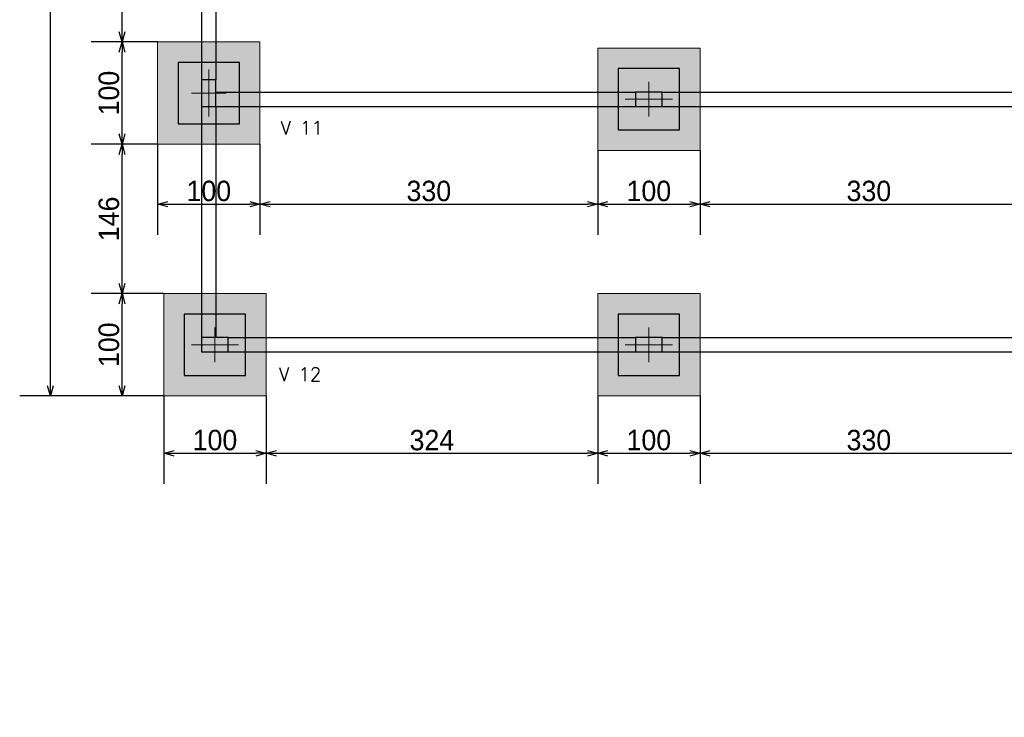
# Model space of a CAD drawing. Header units: millimetres. Extents: x -24 to 384, y -54 to 92.
# Tile 36 of 75: x 136 to 146, y 71 to 78. Entities that reach past the tile are written whole.
import ezdxf
from ezdxf.enums import TextEntityAlignment as Align

# ---------------------------------------------------------------- set-up
doc = ezdxf.new("R2010")
doc.units = ezdxf.units.MM
doc.layers.add('BL_CONTORNO', color=6, linetype='Continuous', lineweight=9)
doc.layers.add('PILAR_EIXOS', color=1, linetype='Continuous', lineweight=0)
doc.styles.add('CYPETXT', font='romans', dxfattribs={"height": 0.2})
doc.styles.add('GULIM', font='Gulim.ttf')
doc.dimstyles.new('GULIM-100', dxfattribs={"dimtxt": 0.2, "dimasz": 0.1, "dimexe": 0.3, "dimexo": 0, "dimgap": 0.025, "dimtad": 1, "dimdec": 1, "dimlfac": 100, "dimzin": 12, "dimdsep": 46, "dimtxsty": 'GULIM', "dimblk": 'OPEN30', "dimcen": 0, "dimclrd": 152, "dimclre": 152, "dimclrt": 152, "dimaunit": 1, "dimadec": 0, "dimazin": 0, "dimtfac": 1.875, "dimtdec": 1, "dimtmove": 2, "dimatfit": 3, "dimldrblk": 'OPEN30', "dimfxl": 0, "dimtolj": 1, "dimtzin": 12, "dimlwd": -1, "dimarcsym": 0})

# ---------------------------------------------------------------- blocks, each defined once
blk = doc.blocks.new('EIXOS_DO_PILAR')
at = {"layer": 'PILAR_EIXOS'}
for p, q in [((0, -0.5), (0, 0.5)), ((-0.5, 0), (0.5, 0))]:
    blk.add_line(p, q, dxfattribs=at)
blk = doc.blocks.new('_Open30')
at = {"color": 0, "linetype": 'ByBlock', "lineweight": -2}
for p, q in [((-1, 0.268), (0, 0)), ((0, 0), (-1, -0.268)), ((0, 0), (-1, 0))]:
    blk.add_line(p, q, dxfattribs=at)
blk = doc.blocks.new('*D244')
at = {"color": 152, "lineweight": -2, "transparency": 16777216}
for p, q in [((137.3722, 75.1416), (136.6642, 75.1416)), ((137.3722, 74.1416), (136.6642, 74.1416))]:
    blk.add_line(p, q, dxfattribs=at)
at = {"color": 152, "transparency": 16777216}
blk.add_line((136.9642, 74.2416), (136.9642, 75.0416), dxfattribs=at)
at = {"layer": 'Defpoints', "color": 0, "transparency": 16777216}
for p in [(136.9642, 75.1416), (137.3722, 75.1416), (137.3722, 74.1416)]:
    blk.add_point(p, dxfattribs=at)
at = {"color": 152, "transparency": 16777216, "xscale": 0.1, "yscale": 0.1, "zscale": 0.1}
for p, rotation in [((136.9642, 75.1416), 90), ((136.9642, 74.1416), 270)]:
    blk.add_blockref('_Open30', p, dxfattribs=dict(at, rotation=rotation))
at = {"color": 152, "transparency": 16777216, "insert": (136.8364, 74.6416), "char_height": 0.2, "attachment_point": 5, "rotation": 90, "style": 'GULIM'}
blk.add_mtext('\\A1;100', dxfattribs=at)
blk = doc.blocks.new('*D245')
at = {"color": 152, "lineweight": -2, "transparency": 16777216}
for p, q in [((137.3122, 76.6016), (136.6642, 76.6016)), ((137.3722, 75.1416), (136.6642, 75.1416))]:
    blk.add_line(p, q, dxfattribs=at)
at = {"color": 152, "transparency": 16777216}
blk.add_line((136.9642, 75.2416), (136.9642, 76.5016), dxfattribs=at)
at = {"layer": 'Defpoints', "color": 0, "transparency": 16777216}
for p in [(136.9642, 76.6016), (137.3122, 76.6016), (137.3722, 75.1416)]:
    blk.add_point(p, dxfattribs=at)
at = {"color": 152, "transparency": 16777216, "xscale": 0.1, "yscale": 0.1, "zscale": 0.1}
for p, rotation in [((136.9642, 76.6016), 90), ((136.9642, 75.1416), 270)]:
    blk.add_blockref('_Open30', p, dxfattribs=dict(at, rotation=rotation))
at = {"color": 152, "transparency": 16777216, "insert": (136.8364, 75.8716), "char_height": 0.2, "attachment_point": 5, "rotation": 90, "style": 'GULIM'}
blk.add_mtext('\\A1;146', dxfattribs=at)
blk = doc.blocks.new('*D246')
at = {"color": 152, "lineweight": -2, "transparency": 16777216}
for p, q in [((137.3122, 77.6016), (136.6642, 77.6016)), ((137.3122, 76.6016), (136.6642, 76.6016))]:
    blk.add_line(p, q, dxfattribs=at)
at = {"color": 152, "transparency": 16777216}
blk.add_line((136.9642, 76.7016), (136.9642, 77.5016), dxfattribs=at)
at = {"layer": 'Defpoints', "color": 0, "transparency": 16777216}
for p in [(136.9642, 77.6016), (137.3122, 77.6016), (137.3122, 76.6016)]:
    blk.add_point(p, dxfattribs=at)
at = {"color": 152, "transparency": 16777216, "xscale": 0.1, "yscale": 0.1, "zscale": 0.1}
for p, rotation in [((136.9642, 77.6016), 90), ((136.9642, 76.6016), 270)]:
    blk.add_blockref('_Open30', p, dxfattribs=dict(at, rotation=rotation))
at = {"color": 152, "transparency": 16777216, "insert": (136.8364, 77.1016), "char_height": 0.2, "attachment_point": 5, "rotation": 90, "style": 'GULIM'}
blk.add_mtext('\\A1;100', dxfattribs=at)
blk = doc.blocks.new('*D247')
at = {"color": 152, "lineweight": -2, "transparency": 16777216}
for p, q in [((137.3122, 79.6416), (136.6642, 79.6416)), ((137.3122, 77.6016), (136.6642, 77.6016))]:
    blk.add_line(p, q, dxfattribs=at)
at = {"color": 152, "transparency": 16777216}
blk.add_line((136.9642, 77.7016), (136.9642, 79.5416), dxfattribs=at)
at = {"layer": 'Defpoints', "color": 0, "transparency": 16777216}
for p in [(136.9642, 79.6416), (137.3122, 79.6416), (137.3122, 77.6016)]:
    blk.add_point(p, dxfattribs=at)
at = {"color": 152, "transparency": 16777216, "xscale": 0.1, "yscale": 0.1, "zscale": 0.1}
for p, rotation in [((136.9642, 79.6416), 90), ((136.9642, 77.6016), 270)]:
    blk.add_blockref('_Open30', p, dxfattribs=dict(at, rotation=rotation))
at = {"color": 152, "transparency": 16777216, "insert": (136.8365, 78.6216), "char_height": 0.2, "attachment_point": 5, "rotation": 90, "style": 'GULIM'}
blk.add_mtext('\\A1;204', dxfattribs=at)
blk = doc.blocks.new('*D251')
at = {"color": 152, "lineweight": -2, "transparency": 16777216}
for p, q in [((137.3122, 83.6816), (135.9642, 83.6816)), ((137.3722, 74.1416), (135.9642, 74.1416))]:
    blk.add_line(p, q, dxfattribs=at)
at = {"color": 152, "transparency": 16777216}
blk.add_line((136.2642, 74.2416), (136.2642, 83.5816), dxfattribs=at)
at = {"layer": 'Defpoints', "color": 0, "transparency": 16777216}
for p in [(136.2642, 83.6816), (137.3122, 83.6816), (137.3722, 74.1416)]:
    blk.add_point(p, dxfattribs=at)
at = {"color": 152, "transparency": 16777216, "xscale": 0.1, "yscale": 0.1, "zscale": 0.1}
for p, rotation in [((136.2642, 83.6816), 90), ((136.2642, 74.1416), 270)]:
    blk.add_blockref('_Open30', p, dxfattribs=dict(at, rotation=rotation))
at = {"color": 152, "transparency": 16777216, "insert": (136.1365, 78.9116), "char_height": 0.2, "attachment_point": 5, "rotation": 90, "style": 'GULIM'}
blk.add_mtext('\\A1;954', dxfattribs=at)
blk = doc.blocks.new('*D288')
at = {"color": 152, "lineweight": -2, "transparency": 16777216}
for p, q in [((137.3122, 76.6016), (137.3122, 75.716)), ((138.3122, 76.6016), (138.3122, 75.716))]:
    blk.add_line(p, q, dxfattribs=at)
at = {"color": 152, "transparency": 16777216}
blk.add_line((137.4122, 76.016), (138.2122, 76.016), dxfattribs=at)
at = {"layer": 'Defpoints', "color": 0, "transparency": 16777216}
for p in [(137.3122, 76.6016), (138.3122, 76.6016), (138.3122, 76.016)]:
    blk.add_point(p, dxfattribs=at)
at = {"color": 152, "transparency": 16777216, "xscale": 0.1, "yscale": 0.1, "zscale": 0.1, "rotation": 180}
blk.add_blockref('_Open30', (137.3122, 76.016), dxfattribs=at)
at = {"color": 152, "transparency": 16777216, "xscale": 0.1, "yscale": 0.1, "zscale": 0.1}
blk.add_blockref('_Open30', (138.3122, 76.016), dxfattribs=at)
at = {"color": 152, "transparency": 16777216, "insert": (137.8122, 76.1438), "char_height": 0.2, "attachment_point": 5, "style": 'GULIM'}
blk.add_mtext('\\A1;100', dxfattribs=at)
blk = doc.blocks.new('*D289')
at = {"color": 152, "lineweight": -2, "transparency": 16777216}
for p, q in [((138.3122, 76.6016), (138.3122, 75.716)), ((141.6122, 76.5416), (141.6122, 75.716))]:
    blk.add_line(p, q, dxfattribs=at)
at = {"color": 152, "transparency": 16777216}
blk.add_line((138.4122, 76.016), (141.5122, 76.016), dxfattribs=at)
at = {"layer": 'Defpoints', "color": 0, "transparency": 16777216}
for p in [(138.3122, 76.6016), (141.6122, 76.5416), (141.6122, 76.016)]:
    blk.add_point(p, dxfattribs=at)
at = {"color": 152, "transparency": 16777216, "xscale": 0.1, "yscale": 0.1, "zscale": 0.1, "rotation": 180}
blk.add_blockref('_Open30', (138.3122, 76.016), dxfattribs=at)
at = {"color": 152, "transparency": 16777216, "xscale": 0.1, "yscale": 0.1, "zscale": 0.1}
blk.add_blockref('_Open30', (141.6122, 76.016), dxfattribs=at)
at = {"color": 152, "transparency": 16777216, "insert": (139.9622, 76.1435), "char_height": 0.2, "attachment_point": 5, "style": 'GULIM'}
blk.add_mtext('\\A1;330', dxfattribs=at)
blk = doc.blocks.new('*D290')
at = {"color": 152, "lineweight": -2, "transparency": 16777216}
for p, q in [((141.6122, 76.5416), (141.6122, 75.716)), ((142.6122, 76.5416), (142.6122, 75.716))]:
    blk.add_line(p, q, dxfattribs=at)
at = {"color": 152, "transparency": 16777216}
blk.add_line((141.7122, 76.016), (142.5122, 76.016), dxfattribs=at)
at = {"layer": 'Defpoints', "color": 0, "transparency": 16777216}
for p in [(141.6122, 76.5416), (142.6122, 76.5416), (142.6122, 76.016)]:
    blk.add_point(p, dxfattribs=at)
at = {"color": 152, "transparency": 16777216, "xscale": 0.1, "yscale": 0.1, "zscale": 0.1, "rotation": 180}
blk.add_blockref('_Open30', (141.6122, 76.016), dxfattribs=at)
at = {"color": 152, "transparency": 16777216, "xscale": 0.1, "yscale": 0.1, "zscale": 0.1}
blk.add_blockref('_Open30', (142.6122, 76.016), dxfattribs=at)
at = {"color": 152, "transparency": 16777216, "insert": (142.1122, 76.1438), "char_height": 0.2, "attachment_point": 5, "style": 'GULIM'}
blk.add_mtext('\\A1;100', dxfattribs=at)
blk = doc.blocks.new('*D291')
at = {"color": 152, "lineweight": -2, "transparency": 16777216}
for p, q in [((145.9122, 76.6016), (145.9122, 75.716)), ((142.6122, 76.5416), (142.6122, 75.716))]:
    blk.add_line(p, q, dxfattribs=at)
at = {"color": 152, "transparency": 16777216}
blk.add_line((142.7122, 76.016), (145.8122, 76.016), dxfattribs=at)
at = {"layer": 'Defpoints', "color": 0, "transparency": 16777216}
for p in [(145.9122, 76.6016), (142.6122, 76.5416), (145.9122, 76.016)]:
    blk.add_point(p, dxfattribs=at)
at = {"color": 152, "transparency": 16777216, "xscale": 0.1, "yscale": 0.1, "zscale": 0.1, "rotation": 180}
blk.add_blockref('_Open30', (142.6122, 76.016), dxfattribs=at)
at = {"color": 152, "transparency": 16777216, "xscale": 0.1, "yscale": 0.1, "zscale": 0.1}
blk.add_blockref('_Open30', (145.9122, 76.016), dxfattribs=at)
at = {"color": 152, "transparency": 16777216, "insert": (144.2622, 76.1435), "char_height": 0.2, "attachment_point": 5, "style": 'GULIM'}
blk.add_mtext('\\A1;330', dxfattribs=at)
blk = doc.blocks.new('*D311')
at = {"color": 152, "lineweight": -2, "transparency": 16777216}
for p, q in [((137.3722, 74.1416), (137.3722, 73.2808)), ((138.3722, 74.1416), (138.3722, 73.2808))]:
    blk.add_line(p, q, dxfattribs=at)
at = {"color": 152, "transparency": 16777216}
blk.add_line((137.4722, 73.5808), (138.2722, 73.5808), dxfattribs=at)
at = {"layer": 'Defpoints', "color": 0, "transparency": 16777216}
for p in [(137.3722, 74.1416), (138.3722, 74.1416), (138.3722, 73.5808)]:
    blk.add_point(p, dxfattribs=at)
at = {"color": 152, "transparency": 16777216, "xscale": 0.1, "yscale": 0.1, "zscale": 0.1, "rotation": 180}
blk.add_blockref('_Open30', (137.3722, 73.5808), dxfattribs=at)
at = {"color": 152, "transparency": 16777216, "xscale": 0.1, "yscale": 0.1, "zscale": 0.1}
blk.add_blockref('_Open30', (138.3722, 73.5808), dxfattribs=at)
at = {"color": 152, "transparency": 16777216, "insert": (137.8722, 73.7086), "char_height": 0.2, "attachment_point": 5, "style": 'GULIM'}
blk.add_mtext('\\A1;100', dxfattribs=at)
blk = doc.blocks.new('*D312')
at = {"color": 152, "lineweight": -2, "transparency": 16777216}
for p, q in [((138.3722, 74.1416), (138.3722, 73.2808)), ((141.6122, 74.1416), (141.6122, 73.2808))]:
    blk.add_line(p, q, dxfattribs=at)
at = {"color": 152, "transparency": 16777216}
blk.add_line((138.4722, 73.5808), (141.5122, 73.5808), dxfattribs=at)
at = {"layer": 'Defpoints', "color": 0, "transparency": 16777216}
for p in [(138.3722, 74.1416), (141.6122, 74.1416), (141.6122, 73.5808)]:
    blk.add_point(p, dxfattribs=at)
at = {"color": 152, "transparency": 16777216, "xscale": 0.1, "yscale": 0.1, "zscale": 0.1, "rotation": 180}
blk.add_blockref('_Open30', (138.3722, 73.5808), dxfattribs=at)
at = {"color": 152, "transparency": 16777216, "xscale": 0.1, "yscale": 0.1, "zscale": 0.1}
blk.add_blockref('_Open30', (141.6122, 73.5808), dxfattribs=at)
at = {"color": 152, "transparency": 16777216, "insert": (139.9922, 73.7084), "char_height": 0.2, "attachment_point": 5, "style": 'GULIM'}
blk.add_mtext('\\A1;324', dxfattribs=at)
blk = doc.blocks.new('*D313')
at = {"color": 152, "lineweight": -2, "transparency": 16777216}
for p, q in [((141.6122, 74.1416), (141.6122, 73.2808)), ((142.6122, 74.1416), (142.6122, 73.2808))]:
    blk.add_line(p, q, dxfattribs=at)
at = {"color": 152, "transparency": 16777216}
blk.add_line((141.7122, 73.5808), (142.5122, 73.5808), dxfattribs=at)
at = {"layer": 'Defpoints', "color": 0, "transparency": 16777216}
for p in [(141.6122, 74.1416), (142.6122, 74.1416), (142.6122, 73.5808)]:
    blk.add_point(p, dxfattribs=at)
at = {"color": 152, "transparency": 16777216, "xscale": 0.1, "yscale": 0.1, "zscale": 0.1, "rotation": 180}
blk.add_blockref('_Open30', (141.6122, 73.5808), dxfattribs=at)
at = {"color": 152, "transparency": 16777216, "xscale": 0.1, "yscale": 0.1, "zscale": 0.1}
blk.add_blockref('_Open30', (142.6122, 73.5808), dxfattribs=at)
at = {"color": 152, "transparency": 16777216, "insert": (142.1122, 73.7086), "char_height": 0.2, "attachment_point": 5, "style": 'GULIM'}
blk.add_mtext('\\A1;100', dxfattribs=at)
blk = doc.blocks.new('*D314')
at = {"color": 152, "lineweight": -2, "transparency": 16777216}
for p, q in [((142.6122, 74.1416), (142.6122, 73.2808)), ((145.9122, 74.1416), (145.9122, 73.2808))]:
    blk.add_line(p, q, dxfattribs=at)
at = {"color": 152, "transparency": 16777216}
blk.add_line((142.7122, 73.5808), (145.8122, 73.5808), dxfattribs=at)
at = {"layer": 'Defpoints', "color": 0, "transparency": 16777216}
for p in [(142.6122, 74.1416), (145.9122, 74.1416), (145.9122, 73.5808)]:
    blk.add_point(p, dxfattribs=at)
at = {"color": 152, "transparency": 16777216, "xscale": 0.1, "yscale": 0.1, "zscale": 0.1, "rotation": 180}
blk.add_blockref('_Open30', (142.6122, 73.5808), dxfattribs=at)
at = {"color": 152, "transparency": 16777216, "xscale": 0.1, "yscale": 0.1, "zscale": 0.1}
blk.add_blockref('_Open30', (145.9122, 73.5808), dxfattribs=at)
at = {"color": 152, "transparency": 16777216, "insert": (144.2622, 73.7083), "char_height": 0.2, "attachment_point": 5, "style": 'GULIM'}
blk.add_mtext('\\A1;330', dxfattribs=at)

msp = doc.modelspace()

# ---------------------------------------------------------------- hatches: boundary and pattern name
h = msp.add_hatch(color=11)
h.dxf.hatch_style = 1
h.paths.add_polyline_path([(137.3122, 83.6816), (137.3122, 82.6816), (138.3122, 82.6816), (138.3122, 83.6816)])
h.paths.add_polyline_path([(137.5122, 83.4816), (137.5122, 82.8816), (138.1122, 82.8816), (138.1122, 83.4816)], flags=16)
h.paths.add_polyline_path([(141.6122, 83.7416), (141.6122, 82.7416), (142.6122, 82.7416), (142.6122, 83.7416)])
h.paths.add_polyline_path([(141.8122, 83.5416), (141.8122, 82.9416), (142.4122, 82.9416), (142.4122, 83.5416)], flags=16)
h.paths.add_polyline_path([(145.9122, 83.6816), (145.9122, 82.6816), (146.9122, 82.6816), (146.9122, 83.6816)])
h.paths.add_polyline_path([(146.1122, 83.4816), (146.1122, 82.8816), (146.7122, 82.8816), (146.7122, 83.4816)], flags=16)
h.paths.add_polyline_path([(150.2122, 83.7416), (150.2122, 82.7416), (151.2122, 82.7416), (151.2122, 83.7416)])
h.paths.add_polyline_path([(150.4122, 83.5416), (150.4122, 82.9416), (151.0122, 82.9416), (151.0122, 83.5416)], flags=16)
h.paths.add_polyline_path([(154.5122, 83.6816), (154.5122, 82.6816), (155.5122, 82.6816), (155.5122, 83.6816)])
h.paths.add_polyline_path([(154.7122, 83.4816), (154.7122, 82.8816), (155.3122, 82.8816), (155.3122, 83.4816)], flags=16)
h.paths.add_polyline_path([(158.8122, 83.7416), (158.8122, 82.7416), (159.8122, 82.7416), (159.8122, 83.7416)])
h.paths.add_polyline_path([(159.0122, 83.5416), (159.0122, 82.9416), (159.6122, 82.9416), (159.6122, 83.5416)], flags=16)
h.paths.add_polyline_path([(163.1122, 83.6816), (163.1122, 82.6816), (164.1122, 82.6816), (164.1122, 83.6816)])
h.paths.add_polyline_path([(163.3122, 83.4816), (163.3122, 82.8816), (163.9122, 82.8816), (163.9122, 83.4816)], flags=16)
h.paths.add_polyline_path([(167.4122, 83.7416), (167.4122, 82.7416), (168.4122, 82.7416), (168.4122, 83.7416)])
h.paths.add_polyline_path([(167.6122, 83.5416), (167.6122, 82.9416), (168.2122, 82.9416), (168.2122, 83.5416)], flags=16)
h.paths.add_polyline_path([(171.6872, 82.9316), (172.9372, 82.9316), (172.9372, 83.4316), (171.6872, 83.4316)], flags=16)
h.paths.add_polyline_path([(171.4872, 82.7316), (173.1372, 82.7316), (173.1372, 83.6316), (171.4872, 83.6316)])
h.paths.add_polyline_path([(176.2122, 83.7416), (176.2122, 82.7416), (177.2122, 82.7416), (177.2122, 83.7416)])
h.paths.add_polyline_path([(176.4122, 83.5416), (176.4122, 82.9416), (177.0122, 82.9416), (177.0122, 83.5416)], flags=16)
h.paths.add_polyline_path([(180.5122, 83.6816), (180.5122, 82.6816), (181.5122, 82.6816), (181.5122, 83.6816)])
h.paths.add_polyline_path([(180.7122, 83.4816), (180.7122, 82.8816), (181.3122, 82.8816), (181.3122, 83.4816)], flags=16)
h.paths.add_polyline_path([(180.5122, 80.6416), (180.5122, 79.6416), (181.5122, 79.6416), (181.5122, 80.6416)])
h.paths.add_polyline_path([(180.7122, 80.4416), (180.7122, 79.8416), (181.3122, 79.8416), (181.3122, 80.4416)], flags=16)
h.paths.add_polyline_path([(180.5122, 77.6016), (180.5122, 76.6016), (181.5122, 76.6016), (181.5122, 77.6016)])
h.paths.add_polyline_path([(180.7122, 77.4016), (180.7122, 76.8016), (181.3122, 76.8016), (181.3122, 77.4016)], flags=16)
h.paths.add_polyline_path([(177.4122, 77.5416), (177.4122, 76.5416), (178.4122, 76.5416), (178.4122, 77.5416)])
h.paths.add_polyline_path([(177.6122, 77.3416), (177.6122, 76.7416), (178.2122, 76.7416), (178.2122, 77.3416)], flags=16)
h.paths.add_polyline_path([(180.5122, 73.2416), (180.5122, 72.2416), (181.5122, 72.2416), (181.5122, 73.2416)])
h.paths.add_polyline_path([(180.7122, 73.0416), (180.7122, 72.4416), (181.3122, 72.4416), (181.3122, 73.0416)], flags=16)
h.paths.add_polyline_path([(180.5122, 68.9416), (180.5122, 67.9416), (181.5122, 67.9416), (181.5122, 68.9416)])
h.paths.add_polyline_path([(177.4122, 68.9416), (177.4122, 67.9416), (178.4122, 67.9416), (178.4122, 68.9416)])
h.paths.add_polyline_path([(180.7122, 68.7416), (180.7122, 68.1416), (181.3122, 68.1416), (181.3122, 68.7416)], flags=16)
h.paths.add_polyline_path([(177.6122, 68.7416), (177.6122, 68.1416), (178.2122, 68.1416), (178.2122, 68.7416)], flags=16)
h.paths.add_polyline_path([(180.5122, 64.7016), (180.5122, 63.7016), (181.5122, 63.7016), (181.5122, 64.7016)])
h.paths.add_polyline_path([(180.7122, 64.5016), (180.7122, 63.9016), (181.3122, 63.9016), (181.3122, 64.5016)], flags=16)
h.paths.add_polyline_path([(177.4122, 60.3416), (177.4122, 59.3416), (178.4122, 59.3416), (178.4122, 60.3416)])
h.paths.add_polyline_path([(180.5122, 60.4016), (180.5122, 59.4016), (181.5122, 59.4016), (181.5122, 60.4016)])
h.paths.add_polyline_path([(177.6122, 60.1416), (177.6122, 59.5416), (178.2122, 59.5416), (178.2122, 60.1416)], flags=16)
h.paths.add_polyline_path([(180.7122, 60.2016), (180.7122, 59.6016), (181.3122, 59.6016), (181.3122, 60.2016)], flags=16)
h.paths.add_polyline_path([(171.9122, 60.4016), (171.9122, 59.4016), (172.9122, 59.4016), (172.9122, 60.4016)])
h.paths.add_polyline_path([(174.3722, 60.3416), (174.3722, 59.3416), (175.3722, 59.3416), (175.3722, 60.3416)])
h.paths.add_polyline_path([(172.1122, 60.2016), (172.1122, 59.6016), (172.7122, 59.6016), (172.7122, 60.2016)], flags=16)
h.paths.add_polyline_path([(174.5722, 60.1416), (174.5722, 59.5416), (175.1722, 59.5416), (175.1722, 60.1416)], flags=16)
h.paths.add_polyline_path([(174.3122, 64.7016), (174.3122, 63.7016), (175.3122, 63.7016), (175.3122, 64.7016)])
h.paths.add_polyline_path([(171.9122, 64.7016), (171.9122, 63.7016), (172.9122, 63.7016), (172.9122, 64.7016)])
h.paths.add_polyline_path([(174.5122, 64.5016), (174.5122, 63.9016), (175.1122, 63.9016), (175.1122, 64.5016)], flags=16)
h.paths.add_polyline_path([(172.1122, 64.5016), (172.1122, 63.9016), (172.7122, 63.9016), (172.7122, 64.5016)], flags=16)
h.paths.add_polyline_path([(171.9122, 68.9416), (171.9122, 67.9416), (172.9122, 67.9416), (172.9122, 68.9416)])
h.paths.add_polyline_path([(174.3722, 68.9416), (174.3722, 67.9416), (175.3722, 67.9416), (175.3722, 68.9416)])
h.paths.add_polyline_path([(174.5722, 68.7416), (174.5722, 68.1416), (175.1722, 68.1416), (175.1722, 68.7416)], flags=16)
h.paths.add_polyline_path([(172.1122, 68.7416), (172.1122, 68.1416), (172.7122, 68.1416), (172.7122, 68.7416)], flags=16)
h.paths.add_polyline_path([(174.3122, 73.2416), (174.3122, 72.2416), (175.3122, 72.2416), (175.3122, 73.2416)])
h.paths.add_polyline_path([(171.9122, 73.2416), (171.9122, 72.2416), (172.9122, 72.2416), (172.9122, 73.2416)])
h.paths.add_polyline_path([(174.5122, 73.0416), (174.5122, 72.4416), (175.1122, 72.4416), (175.1122, 73.0416)], flags=16)
h.paths.add_polyline_path([(172.1122, 73.0416), (172.1122, 72.4416), (172.7122, 72.4416), (172.7122, 73.0416)], flags=16)
h.paths.add_polyline_path([(171.6522, 75.1416), (171.6522, 74.1416), (172.6522, 74.1416), (172.6522, 75.1416)])
h.paths.add_polyline_path([(171.8522, 74.9416), (171.8522, 74.3416), (172.4522, 74.3416), (172.4522, 74.9416)], flags=16)
h.paths.add_polyline_path([(171.6872, 76.8516), (172.9372, 76.8516), (172.9372, 77.3516), (171.6872, 77.3516)], flags=16)
h.paths.add_polyline_path([(171.4872, 76.6516), (173.1372, 76.6516), (173.1372, 77.5516), (171.4872, 77.5516)])
h.paths.add_polyline_path([(174.3722, 77.5416), (174.3722, 76.5416), (175.3722, 76.5416), (175.3722, 77.5416)])
h.paths.add_polyline_path([(174.5722, 77.3416), (174.5722, 76.7416), (175.1722, 76.7416), (175.1722, 77.3416)], flags=16)
h.paths.add_polyline_path([(171.4872, 79.6916), (173.1372, 79.6916), (173.1372, 80.5916), (171.4872, 80.5916)])
h.paths.add_polyline_path([(171.6872, 79.8916), (172.9372, 79.8916), (172.9372, 80.3916), (171.6872, 80.3916)], flags=16)
h.paths.add_polyline_path([(167.4122, 77.5416), (167.4122, 76.5416), (168.4122, 76.5416), (168.4122, 77.5416)])
h.paths.add_polyline_path([(167.6122, 77.3416), (167.6122, 76.7416), (168.2122, 76.7416), (168.2122, 77.3416)], flags=16)
h.paths.add_polyline_path([(163.1122, 77.6016), (163.1122, 76.6016), (164.1122, 76.6016), (164.1122, 77.6016)])
h.paths.add_polyline_path([(163.3122, 77.4016), (163.3122, 76.8016), (163.9122, 76.8016), (163.9122, 77.4016)], flags=16)
h.paths.add_polyline_path([(163.1122, 75.1416), (163.1122, 74.1416), (164.1122, 74.1416), (164.1122, 75.1416)])
h.paths.add_polyline_path([(163.3122, 74.9416), (163.3122, 74.3416), (163.9122, 74.3416), (163.9122, 74.9416)], flags=16)
h.paths.add_polyline_path([(167.4122, 75.1416), (167.4122, 74.1416), (168.4122, 74.1416), (168.4122, 75.1416)])
h.paths.add_polyline_path([(167.6122, 74.9416), (167.6122, 74.3416), (168.2122, 74.3416), (168.2122, 74.9416)], flags=16)
h.paths.add_polyline_path([(163.1122, 80.6416), (163.1122, 79.6416), (164.1122, 79.6416), (164.1122, 80.6416)])
h.paths.add_polyline_path([(163.3122, 80.4416), (163.3122, 79.8416), (163.9122, 79.8416), (163.9122, 80.4416)], flags=16)
h.paths.add_polyline_path([(160.5622, 80.4316), (160.5622, 79.4316), (161.5622, 79.4316), (161.5622, 80.4316)])
h.paths.add_polyline_path([(160.7622, 80.2316), (160.7622, 79.6316), (161.3622, 79.6316), (161.3622, 80.2316)], flags=16)
h.paths.add_polyline_path([(158.8122, 80.6416), (158.8122, 79.6416), (159.8122, 79.6416), (159.8122, 80.6416)])
h.paths.add_polyline_path([(159.0122, 80.4416), (159.0122, 79.8416), (159.6122, 79.8416), (159.6122, 80.4416)], flags=16)
h.paths.add_polyline_path([(157.0622, 80.4316), (157.0622, 79.4316), (158.0622, 79.4316), (158.0622, 80.4316)])
h.paths.add_polyline_path([(157.2622, 80.2316), (157.2622, 79.6316), (157.8622, 79.6316), (157.8622, 80.2316)], flags=16)
h.paths.add_polyline_path([(158.8122, 77.5416), (158.8122, 76.5416), (159.8122, 76.5416), (159.8122, 77.5416)])
h.paths.add_polyline_path([(159.0122, 77.3416), (159.0122, 76.7416), (159.6122, 76.7416), (159.6122, 77.3416)], flags=16)
h.paths.add_polyline_path([(158.8122, 75.1416), (158.8122, 74.1416), (159.8122, 74.1416), (159.8122, 75.1416)])
h.paths.add_polyline_path([(159.0122, 74.9416), (159.0122, 74.3416), (159.6122, 74.3416), (159.6122, 74.9416)], flags=16)
h.paths.add_polyline_path([(154.5122, 75.1416), (154.5122, 74.1416), (155.5122, 74.1416), (155.5122, 75.1416)])
h.paths.add_polyline_path([(154.7122, 74.9416), (154.7122, 74.3416), (155.3122, 74.3416), (155.3122, 74.9416)], flags=16)
h.paths.add_polyline_path([(154.5122, 77.6016), (154.5122, 76.6016), (155.5122, 76.6016), (155.5122, 77.6016)])
h.paths.add_polyline_path([(154.7122, 77.4016), (154.7122, 76.8016), (155.3122, 76.8016), (155.3122, 77.4016)], flags=16)
h.paths.add_polyline_path([(154.5122, 80.6416), (154.5122, 79.6416), (155.5122, 79.6416), (155.5122, 80.6416)])
h.paths.add_polyline_path([(154.7122, 80.4416), (154.7122, 79.8416), (155.3122, 79.8416), (155.3122, 80.4416)], flags=16)
h.paths.add_polyline_path([(150.2122, 77.5416), (150.2122, 76.5416), (151.2122, 76.5416), (151.2122, 77.5416)])
h.paths.add_polyline_path([(150.4122, 77.3416), (150.4122, 76.7416), (151.0122, 76.7416), (151.0122, 77.3416)], flags=16)
h.paths.add_polyline_path([(150.2122, 75.1416), (150.2122, 74.1416), (151.2122, 74.1416), (151.2122, 75.1416)])
h.paths.add_polyline_path([(150.4122, 74.9416), (150.4122, 74.3416), (151.0122, 74.3416), (151.0122, 74.9416)], flags=16)
h.paths.add_polyline_path([(145.9122, 75.1416), (145.9122, 74.1416), (146.9122, 74.1416), (146.9122, 75.1416)])
h.paths.add_polyline_path([(146.1122, 74.9416), (146.1122, 74.3416), (146.7122, 74.3416), (146.7122, 74.9416)], flags=16)
h.paths.add_polyline_path([(145.9122, 77.6016), (145.9122, 76.6016), (146.9122, 76.6016), (146.9122, 77.6016)])
h.paths.add_polyline_path([(146.1122, 77.4016), (146.1122, 76.8016), (146.7122, 76.8016), (146.7122, 77.4016)], flags=16)
h.paths.add_polyline_path([(145.9122, 80.6416), (145.9122, 79.6416), (146.9122, 79.6416), (146.9122, 80.6416)])
h.paths.add_polyline_path([(146.1122, 80.4416), (146.1122, 79.8416), (146.7122, 79.8416), (146.7122, 80.4416)], flags=16)
h.paths.add_polyline_path([(141.6122, 77.5416), (141.6122, 76.5416), (142.6122, 76.5416), (142.6122, 77.5416)])
h.paths.add_polyline_path([(141.8122, 77.3416), (141.8122, 76.7416), (142.4122, 76.7416), (142.4122, 77.3416)], flags=16)
h.paths.add_polyline_path([(141.6122, 75.1416), (141.6122, 74.1416), (142.6122, 74.1416), (142.6122, 75.1416)])
h.paths.add_polyline_path([(141.8122, 74.9416), (141.8122, 74.3416), (142.4122, 74.3416), (142.4122, 74.9416)], flags=16)
h.paths.add_polyline_path([(137.3722, 75.1416), (137.3722, 74.1416), (138.3722, 74.1416), (138.3722, 75.1416)])
h.paths.add_polyline_path([(137.5722, 74.9416), (137.5722, 74.3416), (138.1722, 74.3416), (138.1722, 74.9416)], flags=16)
h.paths.add_polyline_path([(137.3122, 77.6016), (137.3122, 76.6016), (138.3122, 76.6016), (138.3122, 77.6016)])
h.paths.add_polyline_path([(137.5122, 77.4016), (137.5122, 76.8016), (138.1122, 76.8016), (138.1122, 77.4016)], flags=16)
h.paths.add_polyline_path([(137.3122, 80.6416), (137.3122, 79.6416), (138.3122, 79.6416), (138.3122, 80.6416)])
h.paths.add_polyline_path([(137.5122, 80.4416), (137.5122, 79.8416), (138.1122, 79.8416), (138.1122, 80.4416)], flags=16)
h = msp.add_hatch(color=254)
h.dxf.hatch_style = 1
h.paths.add_polyline_path([(180.7122, 60.2016), (180.7122, 59.6016), (181.3122, 59.6016), (181.3122, 60.2016)])
h.paths.add_polyline_path([(177.6122, 60.1416), (177.6122, 59.5416), (178.2122, 59.5416), (178.2122, 60.1416)])
h.paths.add_polyline_path([(174.5722, 60.1416), (174.5722, 59.5416), (175.1722, 59.5416), (175.1722, 60.1416)])
h.paths.add_polyline_path([(172.1122, 60.2016), (172.1122, 59.6016), (172.7122, 59.6016), (172.7122, 60.2016)])
h.paths.add_polyline_path([(172.1122, 64.5016), (172.1122, 63.9016), (172.7122, 63.9016), (172.7122, 64.5016)])
h.paths.add_polyline_path([(174.5122, 64.5016), (174.5122, 63.9016), (175.1122, 63.9016), (175.1122, 64.5016)])
h.paths.add_polyline_path([(180.7122, 64.5016), (180.7122, 63.9016), (181.3122, 63.9016), (181.3122, 64.5016)])
h.paths.add_polyline_path([(180.7122, 68.7416), (180.7122, 68.1416), (181.3122, 68.1416), (181.3122, 68.7416)])
h.paths.add_polyline_path([(177.6122, 68.7416), (177.6122, 68.1416), (178.2122, 68.1416), (178.2122, 68.7416)])
h.paths.add_polyline_path([(174.5722, 68.7416), (174.5722, 68.1416), (175.1722, 68.1416), (175.1722, 68.7416)])
h.paths.add_polyline_path([(172.1122, 68.7416), (172.1122, 68.1416), (172.7122, 68.1416), (172.7122, 68.7416)])
h.paths.add_polyline_path([(172.1122, 73.0416), (172.1122, 72.4416), (172.7122, 72.4416), (172.7122, 73.0416)])
h.paths.add_polyline_path([(174.5122, 73.0416), (174.5122, 72.4416), (175.1122, 72.4416), (175.1122, 73.0416)])
h.paths.add_polyline_path([(180.7122, 73.0416), (180.7122, 72.4416), (181.3122, 72.4416), (181.3122, 73.0416)])
h.paths.add_polyline_path([(180.7122, 77.4016), (180.7122, 76.8016), (181.3122, 76.8016), (181.3122, 77.4016)])
h.paths.add_polyline_path([(177.6122, 77.3416), (177.6122, 76.7416), (178.2122, 76.7416), (178.2122, 77.3416)])
h.paths.add_polyline_path([(171.6872, 76.8516), (172.9372, 76.8516), (172.9372, 77.3516), (171.6872, 77.3516)])
h.paths.add_polyline_path([(174.5722, 77.3416), (174.5722, 76.7416), (175.1722, 76.7416), (175.1722, 77.3416)])
h.paths.add_polyline_path([(171.6872, 79.8916), (172.9372, 79.8916), (172.9372, 80.3916), (171.6872, 80.3916)])
h.paths.add_polyline_path([(171.6872, 82.9316), (172.9372, 82.9316), (172.9372, 83.4316), (171.6872, 83.4316)])
h.paths.add_polyline_path([(176.4122, 83.5416), (176.4122, 82.9416), (177.0122, 82.9416), (177.0122, 83.5416)])
h.paths.add_polyline_path([(180.7122, 83.4816), (180.7122, 82.8816), (181.3122, 82.8816), (181.3122, 83.4816)])
h.paths.add_polyline_path([(180.7122, 80.4416), (180.7122, 79.8416), (181.3122, 79.8416), (181.3122, 80.4416)])
h.paths.add_polyline_path([(171.8522, 74.9416), (171.8522, 74.3416), (172.4522, 74.3416), (172.4522, 74.9416)])
h.paths.add_polyline_path([(167.6122, 74.9416), (167.6122, 74.3416), (168.2122, 74.3416), (168.2122, 74.9416)])
h.paths.add_polyline_path([(163.3122, 74.9416), (163.3122, 74.3416), (163.9122, 74.3416), (163.9122, 74.9416)])
h.paths.add_polyline_path([(159.0122, 74.9416), (159.0122, 74.3416), (159.6122, 74.3416), (159.6122, 74.9416)])
h.paths.add_polyline_path([(157.2622, 80.2316), (157.2622, 79.6316), (157.8622, 79.6316), (157.8622, 80.2316)])
h.paths.add_polyline_path([(159.0122, 80.4416), (159.0122, 79.8416), (159.6122, 79.8416), (159.6122, 80.4416)])
h.paths.add_polyline_path([(160.7622, 80.2316), (160.7622, 79.6316), (161.3622, 79.6316), (161.3622, 80.2316)])
h.paths.add_polyline_path([(159.0122, 77.3416), (159.0122, 76.7416), (159.6122, 76.7416), (159.6122, 77.3416)])
h.paths.add_polyline_path([(159.0122, 83.5416), (159.0122, 82.9416), (159.6122, 82.9416), (159.6122, 83.5416)])
h.paths.add_polyline_path([(167.6122, 77.3416), (167.6122, 76.7416), (168.2122, 76.7416), (168.2122, 77.3416)])
h.paths.add_polyline_path([(167.6122, 83.5416), (167.6122, 82.9416), (168.2122, 82.9416), (168.2122, 83.5416)])
h.paths.add_polyline_path([(163.3122, 83.4816), (163.3122, 82.8816), (163.9122, 82.8816), (163.9122, 83.4816)])
h.paths.add_polyline_path([(163.3122, 80.4416), (163.3122, 79.8416), (163.9122, 79.8416), (163.9122, 80.4416)])
h.paths.add_polyline_path([(163.3122, 77.4016), (163.3122, 76.8016), (163.9122, 76.8016), (163.9122, 77.4016)])
h.paths.add_polyline_path([(154.7122, 74.9416), (154.7122, 74.3416), (155.3122, 74.3416), (155.3122, 74.9416)])
h.paths.add_polyline_path([(154.7122, 77.4016), (154.7122, 76.8016), (155.3122, 76.8016), (155.3122, 77.4016)])
h.paths.add_polyline_path([(154.7122, 80.4416), (154.7122, 79.8416), (155.3122, 79.8416), (155.3122, 80.4416)])
h.paths.add_polyline_path([(154.7122, 83.4816), (154.7122, 82.8816), (155.3122, 82.8816), (155.3122, 83.4816)])
h.paths.add_polyline_path([(150.4122, 83.5416), (150.4122, 82.9416), (151.0122, 82.9416), (151.0122, 83.5416)])
h.paths.add_polyline_path([(150.4122, 77.3416), (150.4122, 76.7416), (151.0122, 76.7416), (151.0122, 77.3416)])
h.paths.add_polyline_path([(150.4122, 74.9416), (150.4122, 74.3416), (151.0122, 74.3416), (151.0122, 74.9416)])
h.paths.add_polyline_path([(146.1122, 74.9416), (146.1122, 74.3416), (146.7122, 74.3416), (146.7122, 74.9416)])
h.paths.add_polyline_path([(141.8122, 74.9416), (141.8122, 74.3416), (142.4122, 74.3416), (142.4122, 74.9416)])
h.paths.add_polyline_path([(141.8122, 77.3416), (141.8122, 76.7416), (142.4122, 76.7416), (142.4122, 77.3416)])
h.paths.add_polyline_path([(146.1122, 77.4016), (146.1122, 76.8016), (146.7122, 76.8016), (146.7122, 77.4016)])
h.paths.add_polyline_path([(146.1122, 80.4416), (146.1122, 79.8416), (146.7122, 79.8416), (146.7122, 80.4416)])
h.paths.add_polyline_path([(146.1122, 83.4816), (146.1122, 82.8816), (146.7122, 82.8816), (146.7122, 83.4816)])
h.paths.add_polyline_path([(141.8122, 83.5416), (141.8122, 82.9416), (142.4122, 82.9416), (142.4122, 83.5416)])
h.paths.add_polyline_path([(137.5122, 83.4816), (137.5122, 82.8816), (138.1122, 82.8816), (138.1122, 83.4816)])
h.paths.add_polyline_path([(137.5122, 80.4416), (137.5122, 79.8416), (138.1122, 79.8416), (138.1122, 80.4416)])
h.paths.add_polyline_path([(137.5122, 77.4016), (137.5122, 76.8016), (138.1122, 76.8016), (138.1122, 77.4016)])
h.paths.add_polyline_path([(137.5722, 74.9416), (137.5722, 74.3416), (138.1722, 74.3416), (138.1722, 74.9416)])

# ---------------------------------------------------------------- linework, layer by layer
at = {"color": 1}
for p, q in [((137.7422, 80.0116), (137.7422, 77.2316)), ((137.8822, 80.0116), (137.8822, 77.2316)), ((137.8822, 77.1116), (141.9822, 77.1116)), ((142.2422, 77.1116), (146.3422, 77.1116)), ((137.7422, 76.9716), (137.7422, 74.7116)), ((137.8822, 76.9716), (137.8822, 74.7116)), ((137.8822, 76.9716), (141.9822, 76.9716)), ((142.2422, 76.9716), (146.3422, 76.9716)), ((138.0022, 74.7116), (141.9822, 74.7116)), ((142.2422, 74.7116), (146.2822, 74.7116)), ((138.0022, 74.5716), (141.9822, 74.5716)), ((142.2422, 74.5716), (146.2822, 74.5716))]:
    msp.add_line(p, q, dxfattribs=at)
at = {"color": 3}
for points in [[(137.5122, 77.4016), (137.5122, 76.8016), (138.1122, 76.8016), (138.1122, 77.4016), (137.5122, 77.4016)], [(141.8122, 77.3416), (141.8122, 76.7416), (142.4122, 76.7416), (142.4122, 77.3416), (141.8122, 77.3416)], [(137.5722, 74.9416), (137.5722, 74.3416), (138.1722, 74.3416), (138.1722, 74.9416), (137.5722, 74.9416)], [(141.8122, 74.9416), (141.8122, 74.3416), (142.4122, 74.3416), (142.4122, 74.9416), (141.8122, 74.9416)]]:
    msp.add_lwpolyline(points, close=True, dxfattribs=at)
at = {"color": 1}
for points in [[(137.7422, 77.2316), (137.7422, 76.9716), (137.8822, 76.9716), (137.8822, 77.2316), (137.7422, 77.2316)], [(137.7422, 77.2316), (137.7422, 76.9716), (137.8822, 76.9716), (137.8822, 77.2316), (137.7422, 77.2316)], [(141.9822, 77.1116), (141.9822, 76.9716), (142.2422, 76.9716), (142.2422, 77.1116), (141.9822, 77.1116)], [(141.9822, 77.1116), (141.9822, 76.9716), (142.2422, 76.9716), (142.2422, 77.1116), (141.9822, 77.1116)], [(137.7422, 74.7116), (137.7422, 74.5716), (138.0022, 74.5716), (138.0022, 74.7116), (137.7422, 74.7116)], [(137.7422, 74.7116), (137.7422, 74.5716), (138.0022, 74.5716), (138.0022, 74.7116), (137.7422, 74.7116)], [(141.9822, 74.7116), (141.9822, 74.5716), (142.2422, 74.5716), (142.2422, 74.7116), (141.9822, 74.7116)], [(141.9822, 74.7116), (141.9822, 74.5716), (142.2422, 74.5716), (142.2422, 74.7116), (141.9822, 74.7116)]]:
    msp.add_lwpolyline(points, close=True, dxfattribs=at)
at = {"layer": 'BL_CONTORNO', "color": 2}
for points in [[(137.3122, 77.6016), (137.3122, 76.6016), (138.3122, 76.6016), (138.3122, 77.6016)], [(141.6122, 77.5416), (141.6122, 76.5416), (142.6122, 76.5416), (142.6122, 77.5416)], [(137.3722, 75.1416), (137.3722, 74.1416), (138.3722, 74.1416), (138.3722, 75.1416)], [(141.6122, 75.1416), (141.6122, 74.1416), (142.6122, 74.1416), (142.6122, 75.1416)]]:
    msp.add_lwpolyline(points, close=True, dxfattribs=at)

# ---------------------------------------------------------------- block references
at = {"color": 1, "rotation": 270}
for p, xscale, yscale in [((137.8122, 77.1016), 0.46, 0.34), ((142.1122, 77.0416), 0.34, 0.46), ((137.8722, 74.6416), 0.34, 0.46), ((142.1122, 74.6416), 0.34, 0.46)]:
    msp.add_blockref('EIXOS_DO_PILAR', p, dxfattribs=dict(at, xscale=xscale, yscale=yscale))

# ---------------------------------------------------------------- texts
at = {"color": 1, "style": 'CYPETXT'}
for s, width, p, p2 in [('V 11', 0.9315, (138.5129, 76.6951), (138.9269, 76.6951)), ('V 12', 0.857961, (138.4973, 74.2868), (138.9113, 74.2868))]:
    msp.add_text(s, height=0.13333, dxfattribs=dict(at, width=width)).set_placement(p, p2, align=Align.FIT)

# ---------------------------------------------------------------- dimensions: what is measured, and where the dimension line sits
for base, p1, p2, picture, middle in [((136.2642, 83.6816), (137.3722, 74.1416), (137.3122, 83.6816), '*D251', (136.1365, 78.9116)), ((136.9642, 79.6416), (137.3122, 77.6016), (137.3122, 79.6416), '*D247', (136.8365, 78.6216)), ((136.9642, 77.6016), (137.3122, 76.6016), (137.3122, 77.6016), '*D246', (136.8364, 77.1016)), ((136.9642, 76.6016), (137.3722, 75.1416), (137.3122, 76.6016), '*D245', (136.8364, 75.8716)), ((136.9642, 75.1416), (137.3722, 74.1416), (137.3722, 75.1416), '*D244', (136.8364, 74.6416))]:
    dim = msp.add_linear_dim(base=base, p1=p1, p2=p2, angle=270, dimstyle='GULIM-100')
    dim.commit()
    dim.dimension.update_dxf_attribs({"geometry": picture, "text_midpoint": middle})
for base, p1, p2, picture, middle in [((138.3122, 76.016), (137.3122, 76.6016), (138.3122, 76.6016), '*D288', (137.8122, 76.1438)), ((141.6122, 76.016), (138.3122, 76.6016), (141.6122, 76.5416), '*D289', (139.9622, 76.1435)), ((145.9122, 76.016), (142.6122, 76.5416), (145.9122, 76.6016), '*D291', (144.2622, 76.1435)), ((142.6122, 76.016), (141.6122, 76.5416), (142.6122, 76.5416), '*D290', (142.1122, 76.1438)), ((138.3722, 73.5808), (137.3722, 74.1416), (138.3722, 74.1416), '*D311', (137.8722, 73.7086)), ((141.6122, 73.5808), (138.3722, 74.1416), (141.6122, 74.1416), '*D312', (139.9922, 73.7084)), ((142.6122, 73.5808), (141.6122, 74.1416), (142.6122, 74.1416), '*D313', (142.1122, 73.7086)), ((145.9122, 73.5808), (142.6122, 74.1416), (145.9122, 74.1416), '*D314', (144.2622, 73.7083))]:
    dim = msp.add_linear_dim(base=base, p1=p1, p2=p2, dimstyle='GULIM-100')
    dim.commit()
    dim.dimension.update_dxf_attribs({"geometry": picture, "text_midpoint": middle})

doc.saveas('drawing.dxf')
